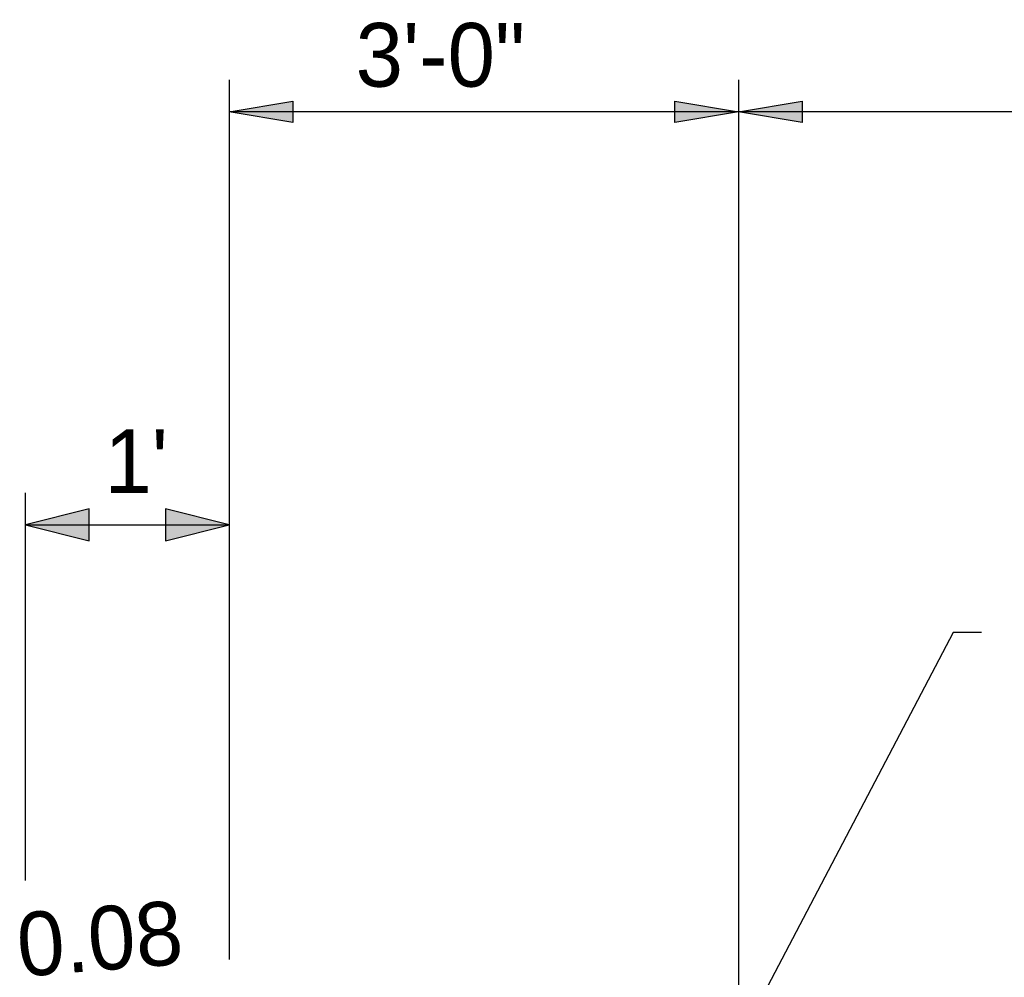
# Model space of a CAD drawing. Header units: feet. Extents: x 1615653 to 1618118, y 708897 to 711917.
# Tile 67 of 183: x 1618068.87 to 1618070.81, y 710709.79 to 710711.67. Entities that reach past the tile are written whole.
import ezdxf
from ezdxf.enums import TextEntityAlignment as Align

# ---------------------------------------------------------------- set-up
doc = ezdxf.new("R2010")
doc.units = ezdxf.units.FT
doc.header["$LTSCALE"] = 20
doc.header["$MEASUREMENT"] = 0
doc.layers.add('Level 40', color=7, linetype='Continuous', lineweight=0)
doc.layers.add('Level 59', color=7, linetype='Continuous', lineweight=0)
doc.styles.add('Style-WORKING', font='WORKING.shx')

msp = doc.modelspace()

# ---------------------------------------------------------------- hatches: boundary and pattern name
at = {"layer": 'Level 59', "linetype": 'Continuous', "lineweight": -3}
h = msp.add_hatch(color=1, dxfattribs=at)
h.dxf.hatch_style = 2
h.paths.add_polyline_path([(1618069.41049, 710711.4649), (1618069.28552, 710711.48573), (1618069.41049, 710711.50656)])
h = msp.add_hatch(color=1, dxfattribs=at)
h.dxf.hatch_style = 2
h.paths.add_polyline_path([(1618069.41049, 710711.4649), (1618069.28552, 710711.48573), (1618069.41049, 710711.50656)])
h = msp.add_hatch(color=1, dxfattribs=at)
h.dxf.hatch_style = 2
h.paths.add_polyline_path([(1618070.16054, 710711.50656), (1618070.28552, 710711.48573), (1618070.16054, 710711.4649)])
h = msp.add_hatch(color=1, dxfattribs=at)
h.dxf.hatch_style = 2
h.paths.add_polyline_path([(1618070.41049, 710711.4649), (1618070.28552, 710711.48573), (1618070.41049, 710711.50656)])
h = msp.add_hatch(color=1, dxfattribs=at)
h.dxf.hatch_style = 2
h.paths.add_polyline_path([(1618070.41049, 710711.4649), (1618070.28552, 710711.48573), (1618070.41049, 710711.50656)])
h = msp.add_hatch(color=1, dxfattribs=at)
h.dxf.hatch_style = 2
h.paths.add_polyline_path([(1618069.01058, 710710.70657), (1618068.88561, 710710.67533), (1618069.01058, 710710.64408)])
h = msp.add_hatch(color=1, dxfattribs=at)
h.dxf.hatch_style = 2
h.paths.add_polyline_path([(1618069.16054, 710710.64408), (1618069.28552, 710710.67533), (1618069.16054, 710710.70657)])

# ---------------------------------------------------------------- linework, layer by layer
at = {"layer": 'Level 59', "color": 7, "linetype": 'Continuous', "lineweight": -3}
for p, q in [((1618069.28552, 710711.54821), (1618069.28552, 710709.8223)), ((1618070.28552, 710711.54821), (1618070.28552, 710709.72417)), ((1618070.28552, 710711.54821), (1618070.28552, 710710.02678)), ((1618074.28459, 710711.48573), (1618069.28552, 710711.48573)), ((1618068.88561, 710709.97707), (1618068.88561, 710710.73781)), ((1618068.88561, 710710.67533), (1618069.28552, 710710.67533)), ((1618070.70708, 710710.46421), (1618070.28552, 710709.66167)), ((1618070.76242, 710710.46421), (1618070.70708, 710710.46421))]:
    msp.add_line(p, q, dxfattribs=at)
at = {"layer": 'Level 59', "color": 1, "linetype": 'Continuous', "lineweight": -3}
for p, q in [((1618069.28552, 710711.48573), (1618069.41049, 710711.50656)), ((1618069.28552, 710711.48573), (1618069.41049, 710711.50656)), ((1618069.41049, 710711.50656), (1618069.41049, 710711.4649)), ((1618069.41049, 710711.50656), (1618069.41049, 710711.4649)), ((1618070.16054, 710711.4649), (1618070.16054, 710711.50656)), ((1618070.16054, 710711.50656), (1618070.28552, 710711.48573)), ((1618070.28552, 710711.48573), (1618070.41049, 710711.50656)), ((1618070.28552, 710711.48573), (1618070.41049, 710711.50656)), ((1618070.41049, 710711.50656), (1618070.41049, 710711.4649)), ((1618070.41049, 710711.50656), (1618070.41049, 710711.4649)), ((1618069.41049, 710711.4649), (1618069.28552, 710711.48573)), ((1618069.41049, 710711.4649), (1618069.28552, 710711.48573)), ((1618070.28552, 710711.48573), (1618070.16054, 710711.4649)), ((1618070.41049, 710711.4649), (1618070.28552, 710711.48573)), ((1618070.41049, 710711.4649), (1618070.28552, 710711.48573)), ((1618069.01058, 710710.70657), (1618068.88561, 710710.67533)), ((1618069.01058, 710710.64408), (1618069.01058, 710710.70657)), ((1618069.16054, 710710.70657), (1618069.16054, 710710.64408)), ((1618069.28552, 710710.67533), (1618069.16054, 710710.70657)), ((1618068.88561, 710710.67533), (1618069.01058, 710710.64408)), ((1618069.16054, 710710.64408), (1618069.28552, 710710.67533))]:
    msp.add_line(p, q, dxfattribs=at)

# ---------------------------------------------------------------- texts
at = {"layer": 'Level 40', "color": 7, "linetype": 'Continuous', "lineweight": 13, "style": 'Style-WORKING'}
msp.add_text("1'", height=0.124971, dxfattribs=at).set_placement((1618069.10312, 710710.7378), align=Align.CENTER)
at = {"layer": 'Level 59', "color": 7, "linetype": 'Continuous', "lineweight": 13, "style": 'Style-WORKING'}
msp.add_text('3\'-0"', height=0.124971, dxfattribs=at).set_placement((1618069.53394, 710711.59752), align=Align.MIDDLE_LEFT)
msp.add_text('0.08', height=0.124971, rotation=4.57376, dxfattribs=at).set_placement((1618068.86946, 710709.85042), align=Align.MIDDLE_LEFT)

doc.saveas('drawing.dxf')
